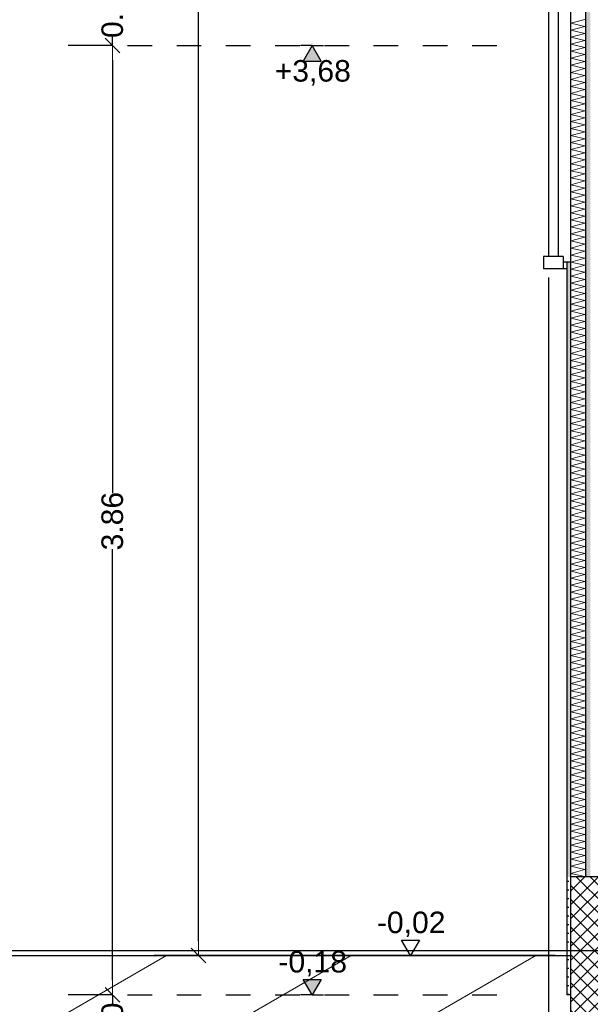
# Model space of a CAD drawing. Header units: metres. Extents: x -12 to 57.2, y -22.2 to 2.8.
# Tile 10 of 126: x -2.7 to -0.4, y -10.4 to -6.4. Entities that reach past the tile are written whole.
import ezdxf

# ---------------------------------------------------------------- set-up
doc = ezdxf.new("R2010")
doc.units = ezdxf.units.M
doc.header["$LTSCALE"] = 0.4
doc.header["$MEASUREMENT"] = 0
doc.linetypes.add('Strichlinie eng', pattern=[0.115, 0.075, -0.04])
doc.layers.get('0').update_dxf_attribs({"color": 8, "lineweight": 9})
doc.layers.get('Defpoints').update_dxf_attribs({"color": 8, "lineweight": 9})
for name, color, linetype in [('Neubau__ GHIW - Perimeterdämmung', 8, 'Continuous'), ('Neubau_A-Außenwände', 8, 'Continuous'), ('Neubau_S-Linien _ Schraffuren.2D', 8, 'Continuous'), ('Neubau_T-Bemaßung', 8, 'Continuous'), ('Neubau_Z-Modellierung Fassade', 8, 'Continuous')]:
    doc.layers.add(name, color=color, linetype=linetype)
doc.layers.add('S-Linien _ Schraffuren.2D', color=8, linetype='Continuous', lineweight=9)
doc.styles.add('ERSTELLTER_STIL_2', font='arial.ttf')
doc.dimstyles.new('ERSTELLTER_STIL__1', dxfattribs={"dimtxt": 0.0875, "dimasz": 0.059375, "dimexe": 0.18, "dimexo": 0.0625, "dimgap": 0, "dimtad": 1, "dimzin": 0, "dimdsep": 46, "dimtxsty": 'ERSTELLTER_STIL_2', "dimblk": 'ARROWHEAD_6', "dimblk1": 'ARROWHEAD_6', "dimblk2": 'ARROWHEAD_6', "dimcen": 0.09, "dimclrd": 7, "dimclre": 7, "dimclrt": 7, "dimazin": 0, "dimtfac": 1, "dimtdec": 4, "dimtmove": 0, "dimatfit": 3, "dimfxl": 1, "dimtolj": 1, "dimtzin": 0, "dimarcsym": 0})
doc.dimstyles.new('ERSTELLTER_STIL__4', dxfattribs={"dimtxt": 0.0875, "dimasz": 0.059375, "dimexe": 0.18, "dimexo": 0.0625, "dimgap": 0, "dimtad": 1, "dimtih": 1, "dimtoh": 1, "dimzin": 0, "dimdsep": 46, "dimtxsty": 'ERSTELLTER_STIL_2', "dimblk": 'ARROWHEAD_6', "dimblk1": 'ARROWHEAD_6', "dimblk2": 'ARROWHEAD_6', "dimcen": 0.09, "dimclrd": 256, "dimclre": 256, "dimclrt": 256, "dimazin": 0, "dimtfac": 1, "dimtdec": 4, "dimtmove": 0, "dimatfit": 3, "dimfxl": 1, "dimtolj": 1, "dimtzin": 0, "dimarcsym": 0})
pattern_1 = [(45, (-2907.6834, -10.175), (-0.01767766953, 0.01767766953), [0, -0.025])]

# ---------------------------------------------------------------- blocks, each defined once
blk = doc.blocks.new('*X413', base_point=(-24191.6502, 0))
at = {"layer": 'Neubau_A-Außenwände', "color": 8, "linetype": 'Continuous', "lineweight": 9}
for p, q in [((-21284.3483, 2.7867), (-21284.4054, 2.8)), ((-21284.4054, 2.7714), (-21284.3483, 2.7867)), ((-21284.3483, 2.7582), (-21284.4054, 2.7714)), ((-21284.4054, 2.7429), (-21284.3483, 2.7582)), ((-21284.3483, 2.7296), (-21284.4054, 2.7429)), ((-21284.4054, 2.7143), (-21284.3483, 2.7296)), ((-21284.3483, 2.701), (-21284.4054, 2.7143)), ((-21284.4054, 2.6857), (-21284.3483, 2.701)), ((-21284.3483, 2.6724), (-21284.4054, 2.6857)), ((-21284.4054, 2.6571), (-21284.3483, 2.6724)), ((-21284.3483, 2.6439), (-21284.4054, 2.6571)), ((-21284.4054, 2.6286), (-21284.3483, 2.6439)), ((-21284.3483, 2.6153), (-21284.4054, 2.6286)), ((-21284.4054, 2.6), (-21284.3483, 2.6153)), ((-21284.3483, 2.5867), (-21284.4054, 2.6)), ((-21284.4054, 2.5714), (-21284.3483, 2.5867)), ((-21284.3483, 2.5582), (-21284.4054, 2.5714)), ((-21284.4054, 2.5429), (-21284.3483, 2.5582)), ((-21284.3483, 2.5296), (-21284.4054, 2.5429)), ((-21284.4054, 2.5143), (-21284.3483, 2.5296)), ((-21284.3483, 2.501), (-21284.4054, 2.5143)), ((-21284.4054, 2.4857), (-21284.3483, 2.501)), ((-21284.3483, 2.4724), (-21284.4054, 2.4857)), ((-21284.4054, 2.4571), (-21284.3483, 2.4724)), ((-21284.3483, 2.4439), (-21284.4054, 2.4571)), ((-21284.4054, 2.4286), (-21284.3483, 2.4439)), ((-21284.3483, 2.4153), (-21284.4054, 2.4286)), ((-21284.4054, 2.4), (-21284.3483, 2.4153)), ((-21284.3483, 2.3867), (-21284.4054, 2.4)), ((-21284.4054, 2.3714), (-21284.3483, 2.3867)), ((-21284.3483, 2.3582), (-21284.4054, 2.3714)), ((-21284.4054, 2.3429), (-21284.3483, 2.3582)), ((-21284.3483, 2.3296), (-21284.4054, 2.3429)), ((-21284.4054, 2.3143), (-21284.3483, 2.3296)), ((-21284.3483, 2.301), (-21284.4054, 2.3143)), ((-21284.4054, 2.2857), (-21284.3483, 2.301)), ((-21284.3483, 2.2724), (-21284.4054, 2.2857)), ((-21284.4054, 2.2571), (-21284.3483, 2.2724)), ((-21284.3483, 2.2439), (-21284.4054, 2.2571)), ((-21284.4054, 2.2286), (-21284.3483, 2.2439)), ((-21284.3483, 2.2153), (-21284.4054, 2.2286)), ((-21284.4054, 2.2), (-21284.3483, 2.2153)), ((-21284.3483, 2.1867), (-21284.4054, 2.2)), ((-21284.4054, 2.1714), (-21284.3483, 2.1867)), ((-21284.3483, 2.1582), (-21284.4054, 2.1714)), ((-21284.4054, 2.1429), (-21284.3483, 2.1582)), ((-21284.3483, 2.1296), (-21284.4054, 2.1429)), ((-21284.4054, 2.1143), (-21284.3483, 2.1296)), ((-21284.3483, 2.101), (-21284.4054, 2.1143)), ((-21284.4054, 2.0857), (-21284.3483, 2.101)), ((-21284.3483, 2.0724), (-21284.4054, 2.0857)), ((-21284.4054, 2.0571), (-21284.3483, 2.0724)), ((-21284.3483, 2.0439), (-21284.4054, 2.0571)), ((-21284.4054, 2.0286), (-21284.3483, 2.0439)), ((-21284.3483, 2.0153), (-21284.4054, 2.0286)), ((-21284.4054, 2), (-21284.3483, 2.0153)), ((-21284.3483, 1.9867), (-21284.4054, 2)), ((-21284.4054, 1.9714), (-21284.3483, 1.9867)), ((-21284.3483, 1.9582), (-21284.4054, 1.9714)), ((-21284.4054, 1.9429), (-21284.3483, 1.9582)), ((-21284.3483, 1.9296), (-21284.4054, 1.9429)), ((-21284.4054, 1.9143), (-21284.3483, 1.9296)), ((-21284.3483, 1.901), (-21284.4054, 1.9143)), ((-21284.4054, 1.8857), (-21284.3483, 1.901)), ((-21284.3483, 1.8724), (-21284.4054, 1.8857)), ((-21284.4054, 1.8571), (-21284.3483, 1.8724)), ((-21284.3483, 1.8439), (-21284.4054, 1.8571)), ((-21284.4054, 1.8286), (-21284.3483, 1.8439)), ((-21284.3483, 1.8153), (-21284.4054, 1.8286)), ((-21284.4054, 1.8), (-21284.3483, 1.8153)), ((-21284.3483, 1.7867), (-21284.4054, 1.8)), ((-21284.4054, 1.7714), (-21284.3483, 1.7867)), ((-21284.3483, 1.7582), (-21284.4054, 1.7714)), ((-21284.4054, 1.7429), (-21284.3483, 1.7582)), ((-21284.3483, 1.7296), (-21284.4054, 1.7429)), ((-21284.4054, 1.7143), (-21284.3483, 1.7296)), ((-21284.3483, 1.701), (-21284.4054, 1.7143)), ((-21284.4054, 1.6857), (-21284.3483, 1.701)), ((-21284.3483, 1.6724), (-21284.4054, 1.6857)), ((-21284.4054, 1.6571), (-21284.3483, 1.6724)), ((-21284.3483, 1.6439), (-21284.4054, 1.6571)), ((-21284.4054, 1.6286), (-21284.3483, 1.6439)), ((-21284.3483, 1.6153), (-21284.4054, 1.6286)), ((-21284.4054, 1.6), (-21284.3483, 1.6153)), ((-21284.3483, 1.5867), (-21284.4054, 1.6)), ((-21284.4054, 1.5714), (-21284.3483, 1.5867)), ((-21284.3483, 1.5582), (-21284.4054, 1.5714)), ((-21284.4054, 1.5429), (-21284.3483, 1.5582)), ((-21284.3483, 1.5296), (-21284.4054, 1.5429)), ((-21284.4054, 1.5143), (-21284.3483, 1.5296)), ((-21284.3483, 1.501), (-21284.4054, 1.5143)), ((-21284.4054, 1.4857), (-21284.3483, 1.501)), ((-21284.3483, 1.4724), (-21284.4054, 1.4857)), ((-21284.4054, 1.4571), (-21284.3483, 1.4724)), ((-21284.3483, 1.4439), (-21284.4054, 1.4571)), ((-21284.4054, 1.4286), (-21284.3483, 1.4439)), ((-21284.3483, 1.4153), (-21284.4054, 1.4286)), ((-21284.4054, 1.4), (-21284.3483, 1.4153)), ((-21284.3483, 1.3867), (-21284.4054, 1.4)), ((-21284.4054, 1.3714), (-21284.3483, 1.3867)), ((-21284.3483, 1.3582), (-21284.4054, 1.3714)), ((-21284.4054, 1.3429), (-21284.3483, 1.3582)), ((-21284.3483, 1.3296), (-21284.4054, 1.3429)), ((-21284.4054, 1.3143), (-21284.3483, 1.3296)), ((-21284.3483, 1.301), (-21284.4054, 1.3143)), ((-21284.4054, 1.2857), (-21284.3483, 1.301)), ((-21284.3483, 1.2724), (-21284.4054, 1.2857)), ((-21284.4054, 1.2571), (-21284.3483, 1.2724)), ((-21284.3483, 1.2439), (-21284.4054, 1.2571)), ((-21284.4054, 1.2286), (-21284.3483, 1.2439)), ((-21284.3483, 1.2153), (-21284.4054, 1.2286)), ((-21284.4054, 1.2), (-21284.3483, 1.2153)), ((-21284.3483, 1.1867), (-21284.4054, 1.2)), ((-21284.4054, 1.1714), (-21284.3483, 1.1867)), ((-21284.3483, 1.1582), (-21284.4054, 1.1714)), ((-21284.4054, 1.1429), (-21284.3483, 1.1582)), ((-21284.3483, 1.1296), (-21284.4054, 1.1429)), ((-21284.4054, 1.1143), (-21284.3483, 1.1296)), ((-21284.3483, 1.101), (-21284.4054, 1.1143)), ((-21284.4054, 1.0857), (-21284.3483, 1.101)), ((-21284.3483, 1.0724), (-21284.4054, 1.0857)), ((-21284.4054, 1.0571), (-21284.3483, 1.0724)), ((-21284.3483, 1.0439), (-21284.4054, 1.0571)), ((-21284.4054, 1.0286), (-21284.3483, 1.0439)), ((-21284.3483, 1.0153), (-21284.4054, 1.0286)), ((-21284.4054, 1), (-21284.3483, 1.0153)), ((-21284.3483, 0.9867), (-21284.4054, 1)), ((-21284.4054, 0.9714), (-21284.3483, 0.9867)), ((-21284.3483, 0.9582), (-21284.4054, 0.9714)), ((-21284.4054, 0.9429), (-21284.3483, 0.9582)), ((-21284.3483, 0.9296), (-21284.4054, 0.9429)), ((-21284.4054, 0.9143), (-21284.3483, 0.9296)), ((-21284.3483, 0.901), (-21284.4054, 0.9143)), ((-21284.4054, 0.8857), (-21284.3483, 0.901)), ((-21284.3483, 0.8724), (-21284.4054, 0.8857)), ((-21284.4054, 0.8571), (-21284.3483, 0.8724)), ((-21284.3483, 0.8439), (-21284.4054, 0.8571)), ((-21284.4054, 0.8286), (-21284.3483, 0.8439)), ((-21284.3483, 0.8153), (-21284.4054, 0.8286)), ((-21284.4054, 0.8), (-21284.3483, 0.8153)), ((-21284.3483, 0.7867), (-21284.4054, 0.8)), ((-21284.4054, 0.7714), (-21284.3483, 0.7867)), ((-21284.3483, 0.7582), (-21284.4054, 0.7714)), ((-21284.4054, 0.7429), (-21284.3483, 0.7582)), ((-21284.3483, 0.7296), (-21284.4054, 0.7429)), ((-21284.4054, 0.7143), (-21284.3483, 0.7296)), ((-21284.3483, 0.701), (-21284.4054, 0.7143)), ((-21284.4054, 0.6857), (-21284.3483, 0.701)), ((-21284.3483, 0.6724), (-21284.4054, 0.6857)), ((-21284.4054, 0.6571), (-21284.3483, 0.6724)), ((-21284.3483, 0.6439), (-21284.4054, 0.6571)), ((-21284.4054, 0.6286), (-21284.3483, 0.6439)), ((-21284.3483, 0.6153), (-21284.4054, 0.6286)), ((-21284.4054, 0.6), (-21284.3483, 0.6153)), ((-21284.3483, 0.5867), (-21284.4054, 0.6)), ((-21284.4054, 0.5714), (-21284.3483, 0.5867)), ((-21284.3483, 0.5582), (-21284.4054, 0.5714)), ((-21284.4054, 0.5429), (-21284.3483, 0.5582)), ((-21284.3483, 0.5296), (-21284.4054, 0.5429)), ((-21284.4054, 0.5143), (-21284.3483, 0.5296)), ((-21284.3483, 0.501), (-21284.4054, 0.5143)), ((-21284.4054, 0.4857), (-21284.3483, 0.501)), ((-21284.3483, 0.4724), (-21284.4054, 0.4857)), ((-21284.4054, 0.4571), (-21284.3483, 0.4724)), ((-21284.3483, 0.4439), (-21284.4054, 0.4571)), ((-21284.4054, 0.4286), (-21284.3483, 0.4439)), ((-21284.3483, 0.4153), (-21284.4054, 0.4286)), ((-21284.4054, 0.4), (-21284.3483, 0.4153)), ((-21284.3483, 0.3867), (-21284.4054, 0.4)), ((-21284.4054, 0.3714), (-21284.3483, 0.3867)), ((-21284.3483, 0.3582), (-21284.4054, 0.3714)), ((-21284.4054, 0.3429), (-21284.3483, 0.3582)), ((-21284.3483, 0.3296), (-21284.4054, 0.3429)), ((-21284.4054, 0.3143), (-21284.3483, 0.3296)), ((-21284.3483, 0.301), (-21284.4054, 0.3143)), ((-21284.3521, 0.3), (-21284.3483, 0.301))]:
    blk.add_line(p, q, dxfattribs=at)
blk = doc.blocks.new('*X418', base_point=(-24191.6502, 0))
at = {"layer": 'Neubau_A-Außenwände', "color": 8, "linetype": 'Continuous', "lineweight": 9}
for p, q in [((-21284.4054, 3.7714), (-21284.3483, 3.7867)), ((-21284.3483, 3.7582), (-21284.4054, 3.7714)), ((-21284.4054, 3.7429), (-21284.3483, 3.7582)), ((-21284.3483, 3.7296), (-21284.4054, 3.7429)), ((-21284.4054, 3.7143), (-21284.3483, 3.7296)), ((-21284.3483, 3.701), (-21284.4054, 3.7143)), ((-21284.4054, 3.6857), (-21284.3483, 3.701)), ((-21284.3483, 3.6724), (-21284.4054, 3.6857)), ((-21284.4054, 3.6571), (-21284.3483, 3.6724)), ((-21284.3483, 3.6439), (-21284.4054, 3.6571)), ((-21284.4054, 3.6286), (-21284.3483, 3.6439)), ((-21284.3483, 3.6153), (-21284.4054, 3.6286)), ((-21284.4054, 3.6), (-21284.3483, 3.6153)), ((-21284.3483, 3.5867), (-21284.4054, 3.6)), ((-21284.4054, 3.5714), (-21284.3483, 3.5867)), ((-21284.3483, 3.5582), (-21284.4054, 3.5714)), ((-21284.4054, 3.5429), (-21284.3483, 3.5582)), ((-21284.3483, 3.5296), (-21284.4054, 3.5429)), ((-21284.4054, 3.5143), (-21284.3483, 3.5296)), ((-21284.3483, 3.501), (-21284.4054, 3.5143)), ((-21284.4054, 3.4857), (-21284.3483, 3.501)), ((-21284.3483, 3.4724), (-21284.4054, 3.4857)), ((-21284.4054, 3.4571), (-21284.3483, 3.4724)), ((-21284.3483, 3.4439), (-21284.4054, 3.4571)), ((-21284.4054, 3.4286), (-21284.3483, 3.4439)), ((-21284.3483, 3.4153), (-21284.4054, 3.4286)), ((-21284.4054, 3.4), (-21284.3483, 3.4153)), ((-21284.3483, 3.3867), (-21284.4054, 3.4)), ((-21284.4054, 3.3714), (-21284.3483, 3.3867)), ((-21284.3483, 3.3582), (-21284.4054, 3.3714)), ((-21284.4054, 3.3429), (-21284.3483, 3.3582)), ((-21284.3483, 3.3296), (-21284.4054, 3.3429)), ((-21284.4054, 3.3143), (-21284.3483, 3.3296)), ((-21284.3483, 3.301), (-21284.4054, 3.3143)), ((-21284.4054, 3.2857), (-21284.3483, 3.301)), ((-21284.3483, 3.2724), (-21284.4054, 3.2857)), ((-21284.4054, 3.2571), (-21284.3483, 3.2724)), ((-21284.3483, 3.2439), (-21284.4054, 3.2571)), ((-21284.4054, 3.2286), (-21284.3483, 3.2439)), ((-21284.3483, 3.2153), (-21284.4054, 3.2286)), ((-21284.4054, 3.2), (-21284.3483, 3.2153)), ((-21284.3483, 3.1867), (-21284.4054, 3.2)), ((-21284.4054, 3.1714), (-21284.3483, 3.1867)), ((-21284.3483, 3.1582), (-21284.4054, 3.1714)), ((-21284.4054, 3.1429), (-21284.3483, 3.1582)), ((-21284.3483, 3.1296), (-21284.4054, 3.1429)), ((-21284.4054, 3.1143), (-21284.3483, 3.1296)), ((-21284.3483, 3.101), (-21284.4054, 3.1143)), ((-21284.4054, 3.0857), (-21284.3483, 3.101)), ((-21284.3483, 3.0724), (-21284.4054, 3.0857)), ((-21284.4054, 3.0571), (-21284.3483, 3.0724)), ((-21284.3483, 3.0439), (-21284.4054, 3.0571)), ((-21284.4054, 3.0286), (-21284.3483, 3.0439)), ((-21284.3483, 3.0153), (-21284.4054, 3.0286)), ((-21284.4054, 3), (-21284.3483, 3.0153)), ((-21284.3483, 2.9867), (-21284.4054, 3)), ((-21284.4054, 2.9714), (-21284.3483, 2.9867)), ((-21284.3483, 2.9582), (-21284.4054, 2.9714)), ((-21284.4054, 2.9429), (-21284.3483, 2.9582)), ((-21284.3483, 2.9296), (-21284.4054, 2.9429)), ((-21284.4054, 2.9143), (-21284.3483, 2.9296)), ((-21284.3483, 2.901), (-21284.4054, 2.9143)), ((-21284.4054, 2.8857), (-21284.3483, 2.901)), ((-21284.3483, 2.8724), (-21284.4054, 2.8857)), ((-21284.4054, 2.8571), (-21284.3483, 2.8724)), ((-21284.3483, 2.8439), (-21284.4054, 2.8571)), ((-21284.4054, 2.8286), (-21284.3483, 2.8439)), ((-21284.3483, 2.8153), (-21284.4054, 2.8286)), ((-21284.4054, 2.8), (-21284.3483, 2.8153))]:
    blk.add_line(p, q, dxfattribs=at)
blk = doc.blocks.new('ARROWHEAD_6')
at = {"color": 0, "linetype": 'Continuous', "lineweight": 0}
for p, q in [((0, 0), (-1, 0)), ((-0.5, -0.5), (0.5, 0.5))]:
    blk.add_line(p, q, dxfattribs=at)
blk = doc.blocks.new('*D616')
at = {"layer": 'Defpoints', "color": 0, "linetype": 'Continuous', "transparency": 16777216}
for p in [(-1.9513, -1.4949), (-1.89, -1.4949), (-0.44, -10.195)]:
    blk.add_point(p, dxfattribs=at)
at = {"layer": 'Neubau_T-Bemaßung', "linetype": 'Continuous', "lineweight": -2, "transparency": 16777216}
for p, q in [((-1.9525, -1.4949), (-2.1313, -1.4949)), ((-1.9513, -1.5543), (-1.9513, -5.7349)), ((-1.9513, -10.1356), (-1.9513, -5.962)), ((-0.5025, -10.195), (-2.1313, -10.195))]:
    blk.add_line(p, q, dxfattribs=at)
at = {"layer": 'Neubau_T-Bemaßung', "linetype": 'Continuous', "lineweight": -2, "transparency": 16777216, "xscale": 0.059375, "yscale": 0.059375, "zscale": 0.059375}
for p, rotation in [((-1.9513, -1.4949), 90), ((-1.9513, -10.195), 270)]:
    blk.add_blockref('ARROWHEAD_6', p, dxfattribs=dict(at, rotation=rotation))
at = {"layer": 'Neubau_T-Bemaßung', "linetype": 'Continuous', "transparency": 16777216, "insert": (-1.9513, -5.8484), "char_height": 0.0875, "attachment_point": 5, "rotation": 90, "style": 'ERSTELLTER_STIL_2'}
blk.add_mtext('\\A1;8.70', dxfattribs=at)
blk = doc.blocks.new('*D619')
at = {"layer": 'Defpoints', "color": 0, "linetype": 'Continuous', "transparency": 16777216}
for p in [(-2.3013, -10.355), (-2.24, -10.355), (-2.24, -10.655)]:
    blk.add_point(p, dxfattribs=at)
at = {"layer": 'Neubau_T-Bemaßung', "linetype": 'Continuous', "lineweight": -2, "transparency": 16777216}
for p, q in [((-2.3013, -10.2956), (-2.3013, -10.2363)), ((-2.3025, -10.355), (-2.4813, -10.355)), ((-2.3013, -10.355), (-2.3013, -10.3917)), ((-2.3013, -10.655), (-2.3013, -10.6186)), ((-2.3025, -10.655), (-2.4813, -10.655)), ((-2.3013, -10.7144), (-2.3013, -10.7738))]:
    blk.add_line(p, q, dxfattribs=at)
at = {"layer": 'Neubau_T-Bemaßung', "linetype": 'Continuous', "lineweight": -2, "transparency": 16777216, "xscale": 0.059375, "yscale": 0.059375, "zscale": 0.059375}
for p, rotation in [((-2.3013, -10.355), 270), ((-2.3013, -10.655), 90)]:
    blk.add_blockref('ARROWHEAD_6', p, dxfattribs=dict(at, rotation=rotation))
at = {"layer": 'Neubau_T-Bemaßung', "linetype": 'Continuous', "transparency": 16777216, "insert": (-2.3013, -10.5051), "char_height": 0.0875, "attachment_point": 5, "rotation": 90, "style": 'ERSTELLTER_STIL_2'}
blk.add_mtext('\\A1;0.30', dxfattribs=at)
blk = doc.blocks.new('*D620')
at = {"layer": 'Defpoints', "color": 0, "linetype": 'Continuous', "transparency": 16777216}
for p in [(-2.3013, -6.495), (-2.24, -6.495), (-2.24, -10.355)]:
    blk.add_point(p, dxfattribs=at)
at = {"layer": 'Neubau_T-Bemaßung', "linetype": 'Continuous', "lineweight": -2, "transparency": 16777216}
for p, q in [((-2.3025, -6.495), (-2.4813, -6.495)), ((-2.3013, -6.5544), (-2.3013, -8.3149)), ((-2.3013, -10.2956), (-2.3013, -8.5421)), ((-2.3025, -10.355), (-2.4813, -10.355))]:
    blk.add_line(p, q, dxfattribs=at)
at = {"layer": 'Neubau_T-Bemaßung', "linetype": 'Continuous', "lineweight": -2, "transparency": 16777216, "xscale": 0.059375, "yscale": 0.059375, "zscale": 0.059375}
for p, rotation in [((-2.3013, -6.495), 90), ((-2.3013, -10.355), 270)]:
    blk.add_blockref('ARROWHEAD_6', p, dxfattribs=dict(at, rotation=rotation))
at = {"layer": 'Neubau_T-Bemaßung', "linetype": 'Continuous', "transparency": 16777216, "insert": (-2.3013, -8.4285), "char_height": 0.0875, "attachment_point": 5, "rotation": 90, "style": 'ERSTELLTER_STIL_2'}
blk.add_mtext('\\A1;3.86', dxfattribs=at)
blk = doc.blocks.new('*D621')
at = {"layer": 'Defpoints', "color": 0, "linetype": 'Continuous', "transparency": 16777216}
for p in [(-2.3013, -6.195), (-2.24, -6.195), (-2.24, -6.495)]:
    blk.add_point(p, dxfattribs=at)
at = {"layer": 'Neubau_T-Bemaßung', "linetype": 'Continuous', "lineweight": -2, "transparency": 16777216}
for p, q in [((-2.3013, -6.1356), (-2.3013, -6.0762)), ((-2.3025, -6.195), (-2.4813, -6.195)), ((-2.3013, -6.195), (-2.3013, -6.2317)), ((-2.3013, -6.495), (-2.3013, -6.4586)), ((-2.3025, -6.495), (-2.4813, -6.495)), ((-2.3013, -6.5544), (-2.3013, -6.6138))]:
    blk.add_line(p, q, dxfattribs=at)
at = {"layer": 'Neubau_T-Bemaßung', "linetype": 'Continuous', "lineweight": -2, "transparency": 16777216, "xscale": 0.059375, "yscale": 0.059375, "zscale": 0.059375}
for p, rotation in [((-2.3013, -6.195), 270), ((-2.3013, -6.495), 90)]:
    blk.add_blockref('ARROWHEAD_6', p, dxfattribs=dict(at, rotation=rotation))
at = {"layer": 'Neubau_T-Bemaßung', "linetype": 'Continuous', "transparency": 16777216, "insert": (-2.3013, -6.3451), "char_height": 0.0875, "attachment_point": 5, "rotation": 90, "style": 'ERSTELLTER_STIL_2'}
blk.add_mtext('\\A1;0.30', dxfattribs=at)
blk = doc.blocks.new('*D635')
at = {"layer": 'Defpoints', "color": 0, "linetype": 'Continuous', "transparency": 16777216}
for p in [(-0.53, -7.375), (-5.6703, -11.1197), (-0.53, -15.4422)]:
    blk.add_point(p, dxfattribs=at)
at = {"layer": 'Neubau_T-Bemaßung', "linetype": 'Continuous', "lineweight": -2, "transparency": 16777216}
for p, q in [((-0.53, -7.4375), (-0.53, -15.6222)), ((-5.6703, -11.1822), (-5.6703, -15.6222)), ((-5.6109, -15.4422), (-0.5894, -15.4422))]:
    blk.add_line(p, q, dxfattribs=at)
at = {"layer": 'Neubau_T-Bemaßung', "linetype": 'Continuous', "lineweight": -2, "transparency": 16777216, "xscale": 0.059375, "yscale": 0.059375, "zscale": 0.059375, "rotation": 180}
blk.add_blockref('ARROWHEAD_6', (-5.6703, -15.4422), dxfattribs=at)
at = {"layer": 'Neubau_T-Bemaßung', "linetype": 'Continuous', "lineweight": -2, "transparency": 16777216, "xscale": 0.059375, "yscale": 0.059375, "zscale": 0.059375}
blk.add_blockref('ARROWHEAD_6', (-0.53, -15.4422), dxfattribs=at)
at = {"layer": 'Neubau_T-Bemaßung', "linetype": 'Continuous', "transparency": 16777216, "insert": (-3.1101, -15.3896), "char_height": 0.0875, "attachment_point": 5, "style": 'ERSTELLTER_STIL_2'}
blk.add_mtext('\\A1;ca. 4,70', dxfattribs=at)
blk = doc.blocks.new('*D642')
at = {"layer": 'Defpoints', "color": 0, "linetype": 'Continuous', "transparency": 16777216}
for p in [(-10.662, -10.175), (2.0157, -10.175), (-0.3, -10.355)]:
    blk.add_point(p, dxfattribs=at)
at = {"layer": 'Neubau_T-Bemaßung', "linetype": 'Continuous', "lineweight": -2, "transparency": 16777216}
for p, q in [((2.0157, -10.175), (2.0157, -10.0772)), ((-10.5995, -10.175), (2.1957, -10.175)), ((2.0157, -10.2956), (2.0157, -10.2344)), ((-0.2375, -10.355), (2.1957, -10.355))]:
    blk.add_line(p, q, dxfattribs=at)
at = {"layer": 'Neubau_T-Bemaßung', "linetype": 'Continuous', "lineweight": -2, "transparency": 16777216, "xscale": 0.059375, "yscale": 0.059375, "zscale": 0.059375}
for p, rotation in [((2.0157, -10.175), 90), ((2.0157, -10.355), 270)]:
    blk.add_blockref('ARROWHEAD_6', p, dxfattribs=dict(at, rotation=rotation))
at = {"layer": 'Neubau_T-Bemaßung', "linetype": 'Continuous', "transparency": 16777216, "insert": (2.1294, -10.0772), "char_height": 0.0875, "attachment_point": 5, "rotation": 90, "style": 'ERSTELLTER_STIL_2'}
blk.add_mtext('\\A1;0.18', dxfattribs=at)
blk = doc.blocks.new('*D643')
at = {"layer": 'Defpoints', "color": 0, "linetype": 'Continuous', "transparency": 16777216}
for p in [(2.1294, -7.175), (4.09, -7.175), (-10.662, -10.175)]:
    blk.add_point(p, dxfattribs=at)
at = {"layer": 'Neubau_T-Bemaßung', "linetype": 'Continuous', "lineweight": -2, "transparency": 16777216}
for p, q in [((4.0275, -7.175), (1.9494, -7.175)), ((2.1294, -7.2344), (2.1294, -8.565)), ((2.1294, -10.1156), (2.1294, -8.792)), ((-10.5995, -10.175), (2.3094, -10.175))]:
    blk.add_line(p, q, dxfattribs=at)
at = {"layer": 'Neubau_T-Bemaßung', "linetype": 'Continuous', "lineweight": -2, "transparency": 16777216, "xscale": 0.059375, "yscale": 0.059375, "zscale": 0.059375}
for p, rotation in [((2.1294, -7.175), 90), ((2.1294, -10.175), 270)]:
    blk.add_blockref('ARROWHEAD_6', p, dxfattribs=dict(at, rotation=rotation))
at = {"layer": 'Neubau_T-Bemaßung', "linetype": 'Continuous', "transparency": 16777216, "insert": (2.1294, -8.6785), "char_height": 0.0875, "attachment_point": 5, "rotation": 90, "style": 'ERSTELLTER_STIL_2'}
blk.add_mtext('\\A1;3.00', dxfattribs=at)
blk = doc.blocks.new('*D586')
at = {"layer": 'Defpoints', "color": 0, "linetype": 'Continuous', "transparency": 16777216}
for p in [(-10.662, -10.175), (42.0648, -10.175), (-0.3, -10.355)]:
    blk.add_point(p, dxfattribs=at)
at = {"layer": 'Neubau_T-Bemaßung', "linetype": 'Continuous', "lineweight": -2, "transparency": 16777216}
for p, q in [((-10.5995, -10.175), (42.2448, -10.175)), ((42.0648, -10.2344), (42.0648, -10.2956)), ((-0.2375, -10.355), (42.2448, -10.355)), ((42.0648, -10.355), (42.0648, -10.4531))]:
    blk.add_line(p, q, dxfattribs=at)
at = {"layer": 'Neubau_T-Bemaßung', "linetype": 'Continuous', "lineweight": -2, "transparency": 16777216, "xscale": 0.059375, "yscale": 0.059375, "zscale": 0.059375}
for p, rotation in [((42.0648, -10.175), 90), ((42.0648, -10.355), 270)]:
    blk.add_blockref('ARROWHEAD_6', p, dxfattribs=dict(at, rotation=rotation))
at = {"layer": 'Neubau_T-Bemaßung', "linetype": 'Continuous', "transparency": 16777216, "insert": (41.951, -10.4531), "char_height": 0.0875, "attachment_point": 5, "rotation": 90, "style": 'ERSTELLTER_STIL_2'}
blk.add_mtext('\\A1;0.18', dxfattribs=at)
blk = doc.blocks.new('*D587')
at = {"layer": 'Defpoints', "color": 0, "linetype": 'Continuous', "transparency": 16777216}
for p in [(4.09, -7.175), (41.951, -7.175), (-10.662, -10.175)]:
    blk.add_point(p, dxfattribs=at)
at = {"layer": 'Neubau_T-Bemaßung', "linetype": 'Continuous', "lineweight": -2, "transparency": 16777216}
for p, q in [((4.1525, -7.175), (42.131, -7.175)), ((41.951, -7.2344), (41.951, -8.6318)), ((41.951, -10.1156), (41.951, -8.8587)), ((-10.5995, -10.175), (42.131, -10.175))]:
    blk.add_line(p, q, dxfattribs=at)
at = {"layer": 'Neubau_T-Bemaßung', "linetype": 'Continuous', "lineweight": -2, "transparency": 16777216, "xscale": 0.059375, "yscale": 0.059375, "zscale": 0.059375}
for p, rotation in [((41.951, -7.175), 90), ((41.951, -10.175), 270)]:
    blk.add_blockref('ARROWHEAD_6', p, dxfattribs=dict(at, rotation=rotation))
at = {"layer": 'Neubau_T-Bemaßung', "linetype": 'Continuous', "transparency": 16777216, "insert": (41.951, -8.7452), "char_height": 0.0875, "attachment_point": 5, "rotation": 90, "style": 'ERSTELLTER_STIL_2'}
blk.add_mtext('\\A1;3.00', dxfattribs=at)
blk = doc.blocks.new('*D603')
at = {"layer": 'Defpoints', "color": 0, "linetype": 'Continuous', "transparency": 16777216}
for p in [(-10.662, -10.175), (23.4568, -10.175), (-0.3, -10.355)]:
    blk.add_point(p, dxfattribs=at)
at = {"layer": 'Neubau_T-Bemaßung', "linetype": 'Continuous', "lineweight": -2, "transparency": 16777216}
for p, q in [((23.4568, -10.175), (23.4568, -10.0772)), ((-10.5995, -10.175), (23.6368, -10.175)), ((23.4568, -10.2956), (23.4568, -10.2344)), ((-0.2375, -10.355), (23.6368, -10.355))]:
    blk.add_line(p, q, dxfattribs=at)
at = {"layer": 'Neubau_T-Bemaßung', "linetype": 'Continuous', "lineweight": -2, "transparency": 16777216, "xscale": 0.059375, "yscale": 0.059375, "zscale": 0.059375}
for p, rotation in [((23.4568, -10.175), 90), ((23.4568, -10.355), 270)]:
    blk.add_blockref('ARROWHEAD_6', p, dxfattribs=dict(at, rotation=rotation))
at = {"layer": 'Neubau_T-Bemaßung', "linetype": 'Continuous', "transparency": 16777216, "insert": (23.5706, -10.0772), "char_height": 0.0875, "attachment_point": 5, "rotation": 90, "style": 'ERSTELLTER_STIL_2'}
blk.add_mtext('\\A1;0.18', dxfattribs=at)
blk = doc.blocks.new('*D604')
at = {"layer": 'Defpoints', "color": 0, "linetype": 'Continuous', "transparency": 16777216}
for p in [(22.85, -6.825), (23.5706, -6.825), (-10.662, -10.175)]:
    blk.add_point(p, dxfattribs=at)
at = {"layer": 'Neubau_T-Bemaßung', "linetype": 'Continuous', "lineweight": -2, "transparency": 16777216}
for p, q in [((22.9125, -6.825), (23.7506, -6.825)), ((23.5706, -6.8844), (23.5706, -8.3896)), ((23.5706, -10.1156), (23.5706, -8.6174)), ((-10.5995, -10.175), (23.7506, -10.175))]:
    blk.add_line(p, q, dxfattribs=at)
at = {"layer": 'Neubau_T-Bemaßung', "linetype": 'Continuous', "lineweight": -2, "transparency": 16777216, "xscale": 0.059375, "yscale": 0.059375, "zscale": 0.059375}
for p, rotation in [((23.5706, -6.825), 90), ((23.5706, -10.175), 270)]:
    blk.add_blockref('ARROWHEAD_6', p, dxfattribs=dict(at, rotation=rotation))
at = {"layer": 'Neubau_T-Bemaßung', "linetype": 'Continuous', "transparency": 16777216, "insert": (23.5706, -8.5035), "char_height": 0.0875, "attachment_point": 5, "rotation": 90, "style": 'ERSTELLTER_STIL_2'}
blk.add_mtext('\\A1;3.35', dxfattribs=at)

msp = doc.modelspace()

# ---------------------------------------------------------------- hatches: boundary and pattern name
at = {"layer": 'Neubau__ GHIW - Perimeterdämmung', "linetype": 'Continuous'}
h = msp.add_hatch(dxfattribs=at)
h.set_pattern_fill('GIPS_0002', color=256, style=0, pattern_type=2)
h.set_pattern_definition(pattern_1)
h.paths.add_polyline_path([(-0.455, -9.875), (-0.455, -10.355), (-0.44, -10.355), (-0.44, -9.875)])
h = msp.add_hatch(dxfattribs=at)
h.set_pattern_fill('DÄMMUNG__HART_1_0002', color=256, style=0, pattern_type=2)
h.set_pattern_definition([(135, (-2907.6834, -10.175), (0.02828427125, 0.02828427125), []), (225, (-2907.6834, -10.175), (-0.02828427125, 0.02828427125), [])])
h.paths.add_polyline_path([(-0.44, -10.355), (-0.44, -10.655), (-0.3, -10.655), (-0.3, -9.875), (-0.44, -9.875)])
at = {"layer": 'Neubau_A-Außenwände', "linetype": 'Continuous'}
for points in [[(-0.38, -7.375), (-0.36, -7.375), (-0.36, -1.665), (-0.38, -1.665)], [(-0.36, -7.375), (-0.38, -7.375), (-0.38, -9.875), (-0.36, -9.875)]]:
    msp.add_hatch(color=256, dxfattribs=at).paths.add_polyline_path(points)
h = msp.add_hatch(dxfattribs=at)
h.set_pattern_fill('GIPS_0002', color=256, style=0, pattern_type=2)
h.set_pattern_definition(pattern_1)
h.paths.add_polyline_path([(-0.44, -7.375), (-0.455, -7.375), (-0.455, -9.875), (-0.44, -9.875)])
at = {"layer": 'Neubau_T-Bemaßung', "linetype": 'Continuous'}
for points in [[(-1.49, -6.495), (-1.5263, -6.5575), (-1.4538, -6.5575)], [(-1.49, -10.355), (-1.4538, -10.2925), (-1.5263, -10.2925)]]:
    msp.add_hatch(color=256, dxfattribs=at).paths.add_polyline_path(points)
at = {"layer": 'S-Linien _ Schraffuren.2D', "linetype": 'Continuous'}
h = msp.add_hatch(dxfattribs=at)
h.set_pattern_fill('ABSTANDSFLÄCHEN_0002', color=256, style=0, pattern_type=2)
h.set_pattern_definition([(30, (-3.6425, -10.66357), (-0.1875, 0.32476), [])])
h.paths.add_polyline_path([(-0.44, -10.695), (-0.44, -10.655), (-0.44, -10.195), (-11.9962, -10.195), (-11.9962, -10.695)])

# ---------------------------------------------------------------- linework, layer by layer
at = {"layer": 'Neubau__ GHIW - Perimeterdämmung', "linetype": 'Continuous'}
for p, q in [((-0.455, -9.875), (-0.455, -10.355)), ((-0.44, -9.875), (-0.44, -10.355)), ((-0.44, -10.355), (-0.455, -10.355)), ((-0.44, -10.355), (-0.44, -10.655))]:
    msp.add_line(p, q, dxfattribs=at)
at = {"layer": 'Neubau__ GHIW - Perimeterdämmung', "linetype": 'Continuous', "flags": 128}
msp.add_lwpolyline([(-0.3, -9.875), (-0.36, -9.875), (-0.38, -9.875), (-0.44, -9.875)], dxfattribs=at)
at = {"layer": 'Neubau_A-Außenwände', "linetype": 'Continuous'}
for p, q in [((-0.44, -1.665), (-0.44, -7.375)), ((-0.38, -1.665), (-0.38, -7.375)), ((-0.53, -5.71), (-0.53, -7.352)), ((-0.49, -5.71), (-0.49, -7.352)), ((-0.455, -7.375), (-0.47, -7.375)), ((-0.455, -7.375), (-0.455, -9.875)), ((-0.44, -7.375), (-0.455, -7.375)), ((-0.44, -7.375), (-0.44, -9.875)), ((-0.38, -7.375), (-0.38, -9.875))]:
    msp.add_line(p, q, dxfattribs=at)
at = {"layer": 'Neubau_S-Linien _ Schraffuren.2D', "linetype": 'Continuous'}
msp.add_line((-11.9962, -10.195), (-0.44, -10.195), dxfattribs=at)
at = {"layer": 'Neubau_T-Bemaßung', "linetype": 'Strichlinie eng'}
for p, q in [((-2.24, -6.495), (-0.74, -6.495)), ((-2.24, -10.355), (-0.74, -10.355))]:
    msp.add_line(p, q, dxfattribs=at)
at = {"layer": 'Neubau_T-Bemaßung', "linetype": 'Continuous'}
for p, q in [((-1.49, -6.495), (-1.5369, -6.495)), ((-1.49, -6.495), (-1.5263, -6.5575)), ((-1.49, -6.495), (-1.4431, -6.495)), ((-1.4538, -6.5575), (-1.49, -6.495)), ((-1.5263, -6.5575), (-1.4538, -6.5575)), ((-1.09, -10.195), (-1.1263, -10.1325)), ((-1.1263, -10.1325), (-1.0538, -10.1325)), ((-1.0538, -10.1325), (-1.09, -10.195)), ((-1.09, -10.195), (-1.1369, -10.195)), ((-1.09, -10.195), (-1.0431, -10.195)), ((-1.49, -10.355), (-1.5263, -10.2925)), ((-1.5263, -10.2925), (-1.4538, -10.2925)), ((-1.4538, -10.2925), (-1.49, -10.355)), ((-1.49, -10.355), (-1.5369, -10.355)), ((-1.49, -10.355), (-1.4431, -10.355))]:
    msp.add_line(p, q, dxfattribs=at)
at = {"layer": 'Neubau_Z-Modellierung Fassade', "linetype": 'Continuous'}
for p, q in [((-0.55, -7.352), (-0.55, -7.402)), ((-0.53, -7.352), (-0.55, -7.352)), ((-0.47, -7.352), (-0.47, -7.375)), ((-0.47, -7.402), (-0.55, -7.402)), ((-0.47, -7.375), (-0.47, -7.402)), ((-0.455, -7.402), (-0.47, -7.402))]:
    msp.add_line(p, q, dxfattribs=at)
at = {"layer": 'Neubau_Z-Modellierung Fassade', "linetype": 'Continuous', "flags": 128}
msp.add_lwpolyline([(-0.47, -7.352), (-0.49, -7.352), (-0.53, -7.352)], dxfattribs=at)

# ---------------------------------------------------------------- block references
at = {"layer": 'Neubau_A-Außenwände'}
for name in ['*X418', '*X413']:
    msp.add_blockref(name, (-2907.6834, -10.175), dxfattribs=at)

# ---------------------------------------------------------------- texts
at = {"layer": 'Neubau_T-Bemaßung', "char_height": 0.0875, "attachment_point": 7, "style": 'ERSTELLTER_STIL_2'}
for s, insert in [('\\A1;+3,68', (-1.6418, -6.6575)), ('\\A1;-0,02', (-1.2268, -10.12)), ('\\A1;-0,18', (-1.6268, -10.28))]:
    msp.add_mtext(s, dxfattribs=dict(at, insert=insert))

# ---------------------------------------------------------------- dimensions: what is measured, and where the dimension line sits
at = {"layer": 'Neubau_T-Bemaßung', "linetype": 'Continuous'}
for base, p1, p2, picture, middle in [((-1.9513, -1.4949), (-0.44, -10.195), (-1.89, -1.4949), '*D616', (-1.9513, -5.8484)), ((-2.3013, -6.195), (-2.24, -6.495), (-2.24, -6.195), '*D621', (-2.3013, -6.3451)), ((-2.3013, -6.495), (-2.24, -10.355), (-2.24, -6.495), '*D620', (-2.3013, -8.4285)), ((23.5706, -6.825), (-10.662, -10.175), (22.85, -6.825), '*D604', (23.5706, -8.5035)), ((2.1294, -7.175), (-10.662, -10.175), (4.09, -7.175), '*D643', (2.1294, -8.6785)), ((41.951, -7.175), (-10.662, -10.175), (4.09, -7.175), '*D587', (41.951, -8.7452)), ((2.0157, -10.175), (-0.3, -10.355), (-10.662, -10.175), '*D642', (2.1294, -10.0772)), ((23.4568, -10.175), (-0.3, -10.355), (-10.662, -10.175), '*D603', (23.5706, -10.0772)), ((42.0648, -10.175), (-0.3, -10.355), (-10.662, -10.175), '*D586', (41.951, -10.4531)), ((-2.3013, -10.355), (-2.24, -10.655), (-2.24, -10.355), '*D619', (-2.3013, -10.5051))]:
    dim = msp.add_linear_dim(base=base, p1=p1, p2=p2, angle=90, dimstyle='ERSTELLTER_STIL__1', override={"dimclrd": 256, "dimclre": 256, "dimclrt": 256}, dxfattribs=at)
    dim.commit()
    dim.dimension.update_dxf_attribs({"geometry": picture, "text_midpoint": middle, "dimtype": 160, "text_rotation": 90})
dim = msp.add_linear_dim(base=(-0.53, -15.4422), p1=(-5.6703, -11.1197), p2=(-0.53, -7.375), text='ca. 4,70', dimstyle='ERSTELLTER_STIL__4', override={"dimclrd": 256, "dimclre": 256, "dimclrt": 256}, dxfattribs=at)
dim.commit()
dim.dimension.update_dxf_attribs({"geometry": '*D635', "text_midpoint": (-3.1101, -15.4422), "dimtype": 160})

doc.saveas('drawing.dxf')
